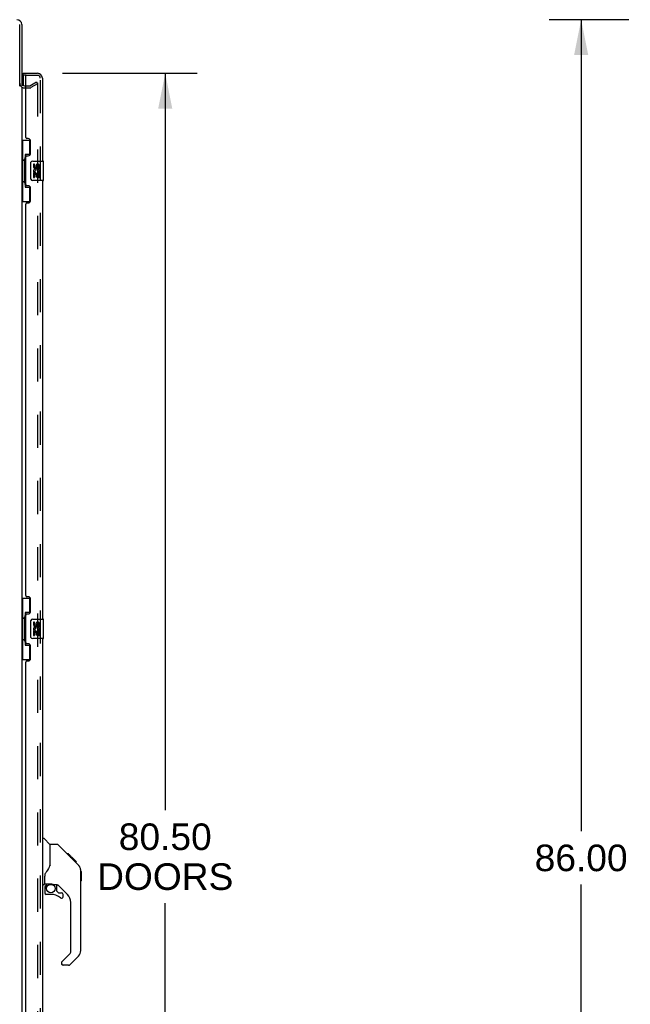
# Model space of a CAD drawing. Header units: inches. Extents: x 0 to 309, y 0 to 200.
# Tile 6 of 64: x 36 to 67, y 95 to 145. Entities that reach past the tile are written whole.
import ezdxf

# ---------------------------------------------------------------- set-up
doc = ezdxf.new("R2010")
doc.units = ezdxf.units.IN
doc.header["$LTSCALE"] = 17
doc.header["$MEASUREMENT"] = 0
doc.linetypes.add('HIDDEN', pattern=[0.2, 0.1, -0.1])
doc.layers.get('0').update_dxf_attribs({"linetype": 'CONTINUOUS'})
for name, color, linetype in [('DEFAULT_2', 8, 'HIDDEN'), ('DIMENSIONS', 7, 'CONTINUOUS'), ('LEFTHAND_DOOR_ASSEMBLY', 7, 'CONTINUOUS'), ('RIGHTHAND_DOOR_ASSEMBLY', 7, 'CONTINUOUS')]:
    doc.layers.add(name, color=color, linetype=linetype)
doc.styles.get("Standard").update_dxf_attribs({"font": 'arial.ttf'})
doc.dimstyles.new('DIMSTYLE_1', dxfattribs={"dimtxt": 1.363636, "dimasz": 1.818182, "dimexe": 0.09, "dimexo": 0.07, "dimgap": 0.0375, "dimtad": 0, "dimtih": 1, "dimtoh": 1, "dimzin": 4, "dimdsep": 46, "dimtxsty": 'Standard', "dimblk": '_FILLED', "dimblk1": '_FILLED', "dimblk2": '_FILLED', "dimcen": 0.09, "dimadec": 3, "dimazin": 1, "dimtfac": 1, "dimtdec": 3, "dimtofl": 0, "dimtmove": 0, "dimatfit": 3, "dimldrblk": '_FILLED', "dimfxl": 0, "dimtolj": 1, "dimtzin": 4, "dimarcsym": 0})

# ---------------------------------------------------------------- blocks, each defined once
blk = doc.blocks.new('_FILLED')
at = {"color": 0, "linetype": 'ByBlock'}
blk.add_solid([(0, 0), (-1, 0.2), (-1, -0.2)], dxfattribs=at)
blk = doc.blocks.new('*D9')
at = {"layer": 'DIMENSIONS', "color": 2, "linetype": 'Continuous'}
for p, q in [((38.139, 142.37), (45.05, 142.37)), ((43.414, 142.37), (43.414, 104.569)), ((43.414, 61.87), (43.414, 99.796)), ((38.139, 61.87), (45.05, 61.87))]:
    blk.add_line(p, q, dxfattribs=at)
at = {"layer": 'DIMENSIONS', "color": 2, "linetype": 'Continuous', "xscale": 1.8181818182, "yscale": 1.8181818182, "zscale": 1.8181818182}
for p, rotation in [((43.414, 142.37), 90), ((43.414, 61.87), 270)]:
    blk.add_blockref('_FILLED', p, dxfattribs=dict(at, rotation=rotation))
at = {"layer": 'DIMENSIONS', "color": 2, "linetype": 'Continuous', "insert": (43.414, 103.887), "char_height": 1.3636, "width": 6.97533, "attachment_point": 2, "line_spacing_factor": 0.9}
blk.add_mtext('80.50\\PDOORS', dxfattribs=at)
blk = doc.blocks.new('*D12')
at = {"layer": 'DIMENSIONS', "color": 2, "linetype": 'Continuous'}
for p, q in [((67.192, 145.12), (63.104, 145.12)), ((64.741, 145.12), (64.741, 103.484)), ((64.741, 59.12), (64.741, 100.757)), ((67.192, 59.12), (63.104, 59.12))]:
    blk.add_line(p, q, dxfattribs=at)
at = {"layer": 'DIMENSIONS', "color": 2, "linetype": 'Continuous', "xscale": 1.8181818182, "yscale": 1.8181818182, "zscale": 1.8181818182}
for p, rotation in [((64.741, 145.12), 90), ((64.741, 59.12), 270)]:
    blk.add_blockref('_FILLED', p, dxfattribs=dict(at, rotation=rotation))
at = {"layer": 'DIMENSIONS', "color": 2, "linetype": 'Continuous', "insert": (64.741, 102.802), "char_height": 1.3636, "width": 4.76512, "attachment_point": 2, "line_spacing_factor": 0.9}
blk.add_mtext('86.00', dxfattribs=at)

msp = doc.modelspace()

# ---------------------------------------------------------------- linework, layer by layer
at = {"color": 3, "linetype": 'Continuous'}
for p, q in [((35.951, 141.713), (35.951, 144.874)), ((36.055, 144.874), (36.055, 141.724)), ((36.055, 141.672), (36.055, 62.568)), ((36.197, 141.724), (36.259, 141.724))]:
    msp.add_line(p, q, dxfattribs=at)
for centre, radius, start, end in [((35.808, 144.874), 0.246, 0, 90), ((36.197, 141.867), 0.142, 180, 270)]:
    msp.add_arc(centre, radius, start, end, dxfattribs=at)
at = {"layer": 'DEFAULT_2', "color": 8, "linetype": 'HIDDEN'}
for p, q in [((36.197, 141.62), (36.459, 141.62)), ((36.259, 141.724), (36.459, 141.724)), ((36.475, 141.729), (36.815, 141.925)), ((36.867, 141.835), (36.527, 141.639)), ((36.815, 141.925), (36.867, 141.835)), ((36.867, 141.855), (36.867, 62.386))]:
    msp.add_line(p, q, dxfattribs=at)
for points in [[(36.85, 141.875), (36.85, 141.875), (36.848, 141.875), (36.846, 141.874), (36.844, 141.874), (36.842, 141.873)], [(36.854, 141.874), (36.852, 141.875), (36.85, 141.875)], [(36.854, 141.874), (36.855, 141.874), (36.857, 141.873), (36.859, 141.872), (36.861, 141.87), (36.862, 141.869), (36.863, 141.867), (36.865, 141.865), (36.865, 141.863), (36.866, 141.861), (36.867, 141.859), (36.867, 141.857), (36.867, 141.855)]]:
    msp.add_lwpolyline(points, dxfattribs=at)
for centre, radius, start, end in [((36.197, 141.867), 0.246, 180, 270), ((36.459, 141.757), 0.033, 270, 300), ((36.459, 141.757), 0.137, 270, 300)]:
    msp.add_arc(centre, radius, start, end, dxfattribs=at)
at = {"layer": 'LEFTHAND_DOOR_ASSEMBLY', "color": 7, "linetype": 'Continuous'}
for p, q in [((36.134, 142.266), (36.134, 142.37)), ((36.279, 142.266), (36.134, 142.266)), ((36.134, 142.246), (36.134, 141.739)), ((36.055, 138.945), (36.495, 138.945)), ((36.094, 138.945), (36.094, 137.92)), ((36.459, 138.945), (36.459, 138.165)), ((36.072, 137.92), (36.072, 136.82)), ((36.072, 137.92), (36.195, 137.92)), ((36.195, 137.951), (36.195, 137.971)), ((36.195, 136.82), (36.195, 137.92)), ((36.232, 138.21), (36.232, 136.53)), ((36.459, 138.21), (36.232, 138.21)), ((36.518, 136.97), (36.518, 137.77)), ((36.618, 137.87), (37.158, 137.87)), ((36.655, 137.716), (36.655, 137.58)), ((36.718, 137.716), (36.655, 137.716)), ((36.718, 137.58), (36.718, 137.716)), ((36.783, 137.642), (36.783, 137.573)), ((36.844, 137.58), (36.844, 137.622)), ((36.907, 137.622), (36.907, 137.485)), ((36.907, 137.485), (36.97, 137.485)), ((36.97, 137.485), (36.97, 137.622)), ((37.173, 136.885), (37.173, 137.855)), ((36.655, 137.255), (36.655, 137.024)), ((36.674, 137.255), (36.655, 137.255)), ((36.655, 137.024), (36.718, 137.024)), ((36.708, 137.255), (36.735, 137.274)), ((36.708, 137.255), (36.97, 137.255)), ((36.718, 137.024), (36.718, 137.192)), ((36.718, 137.192), (36.783, 137.192)), ((36.783, 137.192), (36.783, 137.056)), ((36.783, 137.056), (36.844, 137.056)), ((36.844, 137.056), (36.844, 137.192)), ((36.844, 137.192), (36.907, 137.192)), ((36.899, 137.291), (36.957, 137.266)), ((36.907, 137.192), (36.907, 137.024)), ((36.907, 137.024), (36.97, 137.024)), ((36.97, 137.024), (36.97, 137.255)), ((36.072, 136.82), (36.195, 136.82)), ((36.094, 136.82), (36.094, 135.795)), ((36.195, 136.77), (36.195, 136.79)), ((36.232, 136.53), (36.459, 136.53)), ((36.459, 136.575), (36.459, 135.795)), ((37.158, 136.87), (36.618, 136.87)), ((36.055, 135.795), (36.495, 135.795)), ((36.055, 115.445), (36.495, 115.445)), ((36.094, 115.445), (36.094, 114.42)), ((36.459, 115.445), (36.459, 114.665)), ((36.232, 114.71), (36.232, 113.03)), ((36.459, 114.71), (36.232, 114.71)), ((36.072, 114.42), (36.072, 113.32)), ((36.072, 114.42), (36.195, 114.42)), ((36.195, 114.451), (36.195, 114.471)), ((36.195, 113.32), (36.195, 114.42)), ((36.518, 113.47), (36.518, 114.27)), ((36.618, 114.37), (37.158, 114.37)), ((36.655, 114.216), (36.655, 114.08)), ((36.718, 114.216), (36.655, 114.216)), ((36.718, 114.08), (36.718, 114.216)), ((37.173, 113.385), (37.173, 114.355)), ((36.655, 113.755), (36.655, 113.524)), ((36.674, 113.755), (36.655, 113.755)), ((36.708, 113.755), (36.735, 113.774)), ((36.708, 113.755), (36.97, 113.755)), ((36.718, 113.524), (36.718, 113.692)), ((36.718, 113.692), (36.783, 113.692)), ((36.783, 114.142), (36.783, 114.073)), ((36.783, 113.692), (36.783, 113.556)), ((36.844, 114.08), (36.844, 114.122)), ((36.844, 113.556), (36.844, 113.692)), ((36.844, 113.692), (36.907, 113.692)), ((36.899, 113.791), (36.957, 113.766)), ((36.907, 114.122), (36.907, 113.985)), ((36.907, 113.985), (36.97, 113.985)), ((36.907, 113.692), (36.907, 113.524)), ((36.97, 113.985), (36.97, 114.122)), ((36.97, 113.524), (36.97, 113.755)), ((36.072, 113.32), (36.195, 113.32)), ((36.094, 113.32), (36.094, 112.295)), ((36.195, 113.27), (36.195, 113.29)), ((37.158, 113.37), (36.618, 113.37)), ((36.655, 113.524), (36.718, 113.524)), ((36.783, 113.556), (36.844, 113.556)), ((36.907, 113.524), (36.97, 113.524)), ((36.232, 113.03), (36.459, 113.03)), ((36.459, 113.075), (36.459, 112.295)), ((36.055, 112.295), (36.495, 112.295)), ((37.113, 103.124), (37.175, 103.124)), ((37.501, 102.815), (37.203, 103.113)), ((37.867, 102.809), (37.506, 102.809)), ((37.506, 101.705), (37.506, 102.809)), ((38.688, 102.021), (37.923, 102.786)), ((38.444, 102.332), (38.378, 102.332)), ((38.452, 102.324), (38.385, 102.324)), ((38.462, 102.315), (38.395, 102.315)), ((38.468, 102.308), (38.401, 102.308)), ((38.476, 102.3), (38.409, 102.3)), ((38.496, 102.28), (38.429, 102.28)), ((38.444, 102.332), (38.771, 102.005)), ((38.518, 102.258), (38.451, 102.258)), ((38.542, 102.235), (38.475, 102.235)), ((38.565, 102.211), (38.498, 102.211)), ((38.589, 102.187), (38.522, 102.187)), ((38.613, 102.164), (38.546, 102.164)), ((38.605, 102.104), (38.562, 102.148)), ((38.635, 102.141), (38.568, 102.141)), ((38.655, 102.121), (38.588, 102.121)), ((38.661, 102.048), (38.605, 102.104)), ((38.672, 102.104), (38.606, 102.104)), ((38.686, 102.091), (38.619, 102.091)), ((38.69, 102.086), (38.623, 102.086)), ((38.692, 102.084), (38.625, 102.084)), ((38.692, 102.084), (38.625, 102.084)), ((38.693, 102.083), (38.626, 102.083)), ((38.695, 102.081), (38.628, 102.081)), ((38.7, 102.076), (38.633, 102.076)), ((38.706, 102.07), (38.639, 102.07)), ((38.719, 102.057), (38.653, 102.057)), ((38.688, 102.021), (38.661, 102.048)), ((38.735, 102.042), (38.668, 102.042)), ((38.742, 102.034), (38.675, 102.034)), ((37.506, 101.767), (37.485, 101.709)), ((38.749, 102.027), (38.682, 102.027)), ((38.688, 102.021), (38.966, 101.743)), ((38.761, 102.015), (38.694, 102.015)), ((38.766, 102.01), (38.7, 102.01)), ((38.77, 102.006), (38.703, 102.006)), ((38.771, 102.005), (38.704, 102.005)), ((38.771, 102.005), (38.704, 102.005)), ((38.772, 102.004), (38.705, 102.004)), ((38.86, 101.916), (38.772, 102.004)), ((38.789, 101.92), (38.856, 101.92)), ((38.858, 101.919), (38.791, 101.919)), ((38.86, 101.916), (38.793, 101.916)), ((37.231, 100.782), (37.231, 101.189)), ((39.081, 101.465), (39.08, 101.495)), ((39.081, 97.362), (39.081, 101.465)), ((39.101, 101.414), (39.081, 101.434)), ((39.101, 101.414), (39.101, 100.938)), ((37.191, 100.742), (37.113, 100.742)), ((37.231, 100.565), (37.231, 100.327)), ((37.25, 100.784), (37.546, 100.784)), ((37.288, 100.704), (37.368, 100.784)), ((37.295, 100.698), (37.291, 100.701)), ((37.298, 100.694), (37.295, 100.698)), ((37.303, 100.69), (37.298, 100.694)), ((37.819, 100.742), (37.731, 100.742)), ((37.861, 100.411), (37.861, 100.738)), ((38.396, 100.246), (37.895, 100.747)), ((39.101, 100.938), (39.081, 100.918)), ((37.546, 100.248), (37.31, 100.248)), ((37.864, 100.402), (37.936, 100.331)), ((37.944, 100.327), (38.097, 100.327)), ((38.176, 100.129), (38.176, 100.248)), ((38.569, 97.277), (38.569, 99.828)), ((38.111, 96.785), (38.546, 97.221)), ((38.966, 97.084), (38.514, 96.632)), ((38.097, 96.752), (38.097, 96.687)), ((38.458, 96.608), (38.176, 96.608))]:
    msp.add_line(p, q, dxfattribs=at)
at = {"layer": 'LEFTHAND_DOOR_ASSEMBLY', "color": 3, "linetype": 'Continuous'}
for p, q in [((36.134, 142.37), (36.866, 142.37)), ((36.259, 139.078), (36.259, 142.246)), ((37.113, 142.124), (37.113, 137.87)), ((36.379, 139.018), (36.319, 139.018)), ((36.509, 138.268), (36.509, 138.888)), ((36.259, 136.663), (36.259, 138.078)), ((36.319, 138.138), (36.379, 138.138)), ((36.379, 136.603), (36.319, 136.603)), ((36.509, 135.853), (36.509, 136.473)), ((37.113, 136.87), (37.113, 114.37)), ((36.259, 115.578), (36.259, 135.663)), ((36.319, 135.723), (36.379, 135.723)), ((36.379, 115.518), (36.319, 115.518)), ((36.509, 114.768), (36.509, 115.388)), ((36.259, 113.163), (36.259, 114.578)), ((36.319, 114.638), (36.379, 114.638)), ((37.113, 113.37), (37.113, 90.87)), ((36.379, 113.103), (36.319, 113.103)), ((36.509, 112.353), (36.509, 112.973)), ((36.259, 92.078), (36.259, 112.163)), ((36.319, 112.223), (36.379, 112.223))]:
    msp.add_line(p, q, dxfattribs=at)
at = {"layer": 'LEFTHAND_DOOR_ASSEMBLY', "color": 8, "linetype": 'HIDDEN'}
for p, q in [((36.279, 142.266), (36.866, 142.266)), ((37.009, 62.117), (37.009, 142.124))]:
    msp.add_line(p, q, dxfattribs=at)
at = {"layer": 'LEFTHAND_DOOR_ASSEMBLY', "color": 7, "linetype": 'Continuous'}
for points in [[(36.232, 138.187), (36.232, 138.183), (36.232, 138.18), (36.233, 138.176), (36.235, 138.171), (36.236, 138.166), (36.238, 138.161), (36.241, 138.156), (36.244, 138.15), (36.247, 138.143), (36.251, 138.136), (36.255, 138.129), (36.26, 138.121), (36.265, 138.113), (36.268, 138.109)], [(36.518, 137.77), (36.518, 137.777), (36.519, 137.783), (36.52, 137.789), (36.521, 137.795), (36.522, 137.801), (36.524, 137.806)], [(36.524, 136.934), (36.522, 136.94), (36.521, 136.946), (36.52, 136.952), (36.519, 136.958), (36.518, 136.964), (36.518, 136.97)], [(36.268, 136.631), (36.265, 136.628), (36.26, 136.619), (36.255, 136.612), (36.251, 136.604), (36.247, 136.597), (36.244, 136.591), (36.241, 136.585), (36.238, 136.579), (36.236, 136.574), (36.235, 136.569), (36.233, 136.565), (36.232, 136.561), (36.232, 136.557), (36.232, 136.554)], [(36.232, 114.687), (36.232, 114.683), (36.232, 114.68), (36.233, 114.676), (36.235, 114.671), (36.236, 114.666), (36.238, 114.661), (36.241, 114.656), (36.244, 114.65), (36.247, 114.643), (36.251, 114.636), (36.255, 114.629), (36.26, 114.621), (36.265, 114.613), (36.268, 114.609)], [(36.518, 114.27), (36.518, 114.277), (36.519, 114.283), (36.52, 114.289), (36.521, 114.295), (36.522, 114.301), (36.524, 114.306)], [(36.524, 113.434), (36.522, 113.44), (36.521, 113.446), (36.52, 113.452), (36.519, 113.458), (36.518, 113.464), (36.518, 113.47)], [(36.268, 113.131), (36.265, 113.128), (36.26, 113.119), (36.255, 113.112), (36.251, 113.104), (36.247, 113.097), (36.244, 113.091), (36.241, 113.085), (36.238, 113.079), (36.236, 113.074), (36.235, 113.069), (36.233, 113.065), (36.232, 113.061), (36.232, 113.057), (36.232, 113.054)], [(37.923, 102.786), (37.915, 102.793), (37.907, 102.799), (37.898, 102.803), (37.888, 102.807), (37.878, 102.809), (37.867, 102.809)], [(37.485, 101.709), (37.455, 101.641), (37.419, 101.57), (37.377, 101.498), (37.329, 101.425), (37.284, 101.359)], [(39.081, 101.465), (39.08, 101.495), (39.075, 101.536), (39.065, 101.576), (39.051, 101.615), (39.034, 101.652), (39.012, 101.688), (38.987, 101.72), (38.966, 101.743)], [(37.284, 101.359), (37.273, 101.342), (37.258, 101.313), (37.245, 101.281), (37.237, 101.247), (37.232, 101.213), (37.231, 101.189)], [(37.303, 100.69), (37.293, 100.68), (37.285, 100.669), (37.277, 100.657), (37.27, 100.645), (37.264, 100.633), (37.26, 100.619), (37.256, 100.606), (37.253, 100.592), (37.251, 100.579), (37.251, 100.565)], [(37.291, 100.701), (37.29, 100.702), (37.289, 100.703), (37.289, 100.704), (37.288, 100.704)], [(37.546, 100.784), (37.554, 100.784), (37.573, 100.783), (37.593, 100.78), (37.614, 100.776), (37.633, 100.772), (37.651, 100.766), (37.667, 100.761), (37.681, 100.756), (37.693, 100.752), (37.704, 100.748), (37.713, 100.745), (37.721, 100.743), (37.729, 100.742), (37.731, 100.742)]]:
    msp.add_lwpolyline(points, dxfattribs=at)
msp.add_circle((37.546, 100.544), 0.217, dxfattribs=at)
for centre, radius, start, end in [((36.154, 142.246), 0.02, 90, 180), ((36.949, 141.98), 0.26, 90, 92.5866), ((36.618, 137.77), 0.1, 90, 158.7946), ((36.75, 137.58), 0.0943, 180, 360), ((36.813, 137.328), 0.157, 336.5966, 161.8791), ((36.75, 137.58), 0.0314, 180, 261.2295), ((36.813, 137.328), 0.0943, 336.5966, 215.1122), ((36.749, 137.585), 0.0362, 263.4285, 341.7628), ((36.875, 137.622), 0.0943, 68.6999, 167.4338), ((36.875, 137.622), 0.0314, 0, 180.0485), ((36.875, 137.622), 0.0943, 0, 68.6704), ((37.158, 137.855), 0.015, 0, 90), ((36.618, 136.97), 0.1, 201.205, 270), ((36.809, 137.328), 0.154, 161.4199, 206.1963), ((36.813, 137.328), 0.157, 205.737, 207.8532), ((37.158, 136.885), 0.015, 270, 360), ((36.618, 114.27), 0.1, 90, 158.7946), ((36.875, 114.122), 0.0943, 68.6999, 167.4338), ((36.875, 114.122), 0.0943, 0, 68.6704), ((37.158, 114.355), 0.015, 0, 90), ((36.75, 114.08), 0.0943, 180, 360), ((36.809, 113.828), 0.154, 161.4199, 206.1963), ((36.813, 113.828), 0.157, 336.5966, 161.8791), ((36.813, 113.828), 0.157, 205.737, 207.8532), ((36.75, 114.08), 0.0314, 180, 261.2295), ((36.813, 113.828), 0.0943, 336.5966, 215.1122), ((36.749, 114.085), 0.0362, 263.4285, 341.7628), ((36.875, 114.122), 0.0314, 0, 180.0485), ((36.618, 113.47), 0.1, 201.205, 270), ((37.158, 113.385), 0.015, 270, 360), ((37.175, 103.085), 0.0394, 45, 90), ((37.487, 102.801), 0.0197, 0, 45), ((38.648, 101.449), 0.433, 42.2386, 42.7273), ((37.191, 100.782), 0.0394, 270, 360), ((37.25, 100.803), 0.0197, 180, 270), ((37.428, 100.565), 0.197, 135, 180), ((37.819, 100.545), 0.197, 45, 90), ((37.31, 100.327), 0.0787, 180, 270), ((37.546, 99.461), 0.787, 50.4788, 90), ((37.873, 100.411), 0.0118, 180, 225), ((37.944, 100.339), 0.0118, 225, 270), ((38.097, 100.129), 0.0787, 230.4788, 360), ((38.097, 100.248), 0.0787, 0, 90), ((37.979, 99.828), 0.591, 0, 45), ((38.491, 97.277), 0.0787, 315, 360), ((38.688, 97.362), 0.394, 315, 360), ((38.144, 96.752), 0.0472, 135, 180), ((38.176, 96.687), 0.0787, 180, 270), ((38.458, 96.687), 0.0787, 270, 315)]:
    msp.add_arc(centre, radius, start, end, dxfattribs=at)
at = {"layer": 'LEFTHAND_DOOR_ASSEMBLY', "color": 3, "linetype": 'Continuous'}
for centre, radius, start, end in [((36.279, 142.246), 0.02, 90, 180), ((36.866, 142.124), 0.246, 0, 90), ((36.319, 139.078), 0.06, 180, 270), ((36.379, 138.888), 0.13, 0, 90), ((36.319, 138.078), 0.06, 90, 180), ((36.379, 138.268), 0.13, 270, 360), ((36.319, 136.663), 0.06, 180, 270), ((36.379, 136.473), 0.13, 0, 90), ((36.319, 135.663), 0.06, 90, 180), ((36.379, 135.853), 0.13, 270, 360), ((36.319, 115.578), 0.06, 180, 270), ((36.379, 115.388), 0.13, 0, 90), ((36.379, 114.768), 0.13, 270, 360), ((36.319, 114.578), 0.06, 90, 180), ((36.319, 113.163), 0.06, 180, 270), ((36.379, 112.973), 0.13, 0, 90), ((36.319, 112.163), 0.06, 90, 180), ((36.379, 112.353), 0.13, 270, 360)]:
    msp.add_arc(centre, radius, start, end, dxfattribs=at)
at = {"layer": 'LEFTHAND_DOOR_ASSEMBLY', "color": 8, "linetype": 'HIDDEN'}
msp.add_arc((36.866, 142.124), 0.142, 0, 90, dxfattribs=at)
at = {"layer": 'LEFTHAND_DOOR_ASSEMBLY', "color": 7, "linetype": 'Continuous'}
for centre, start_param, end_param in [((36.299, 137.961), 0.699287, 1.51401), ((36.299, 137.961), -4.655602, -3.84088), ((36.299, 136.78), 0.699287, 1.51401), ((36.299, 136.78), -4.655602, -3.84088), ((36.299, 114.461), 0.699287, 1.51401), ((36.299, 114.461), -4.655602, -3.84088), ((36.299, 113.28), 0.699287, 1.51401), ((36.299, 113.28), -4.655602, -3.84088)]:
    msp.add_ellipse(centre, major_axis=(0, 0.18), ratio=0.579493, start_param=start_param, end_param=end_param, dxfattribs=at)
at = {"layer": 'RIGHTHAND_DOOR_ASSEMBLY', "color": 8, "linetype": 'HIDDEN'}
for p, q in [((36.279, 142.266), (36.866, 142.266)), ((37.009, 62.117), (37.009, 142.124))]:
    msp.add_line(p, q, dxfattribs=at)
msp.add_arc((36.866, 142.124), 0.142, 0, 90, dxfattribs=at)
at = {"layer": 'RIGHTHAND_DOOR_ASSEMBLY', "color": 7, "linetype": 'Continuous'}
for centre, radius, start, end in [((38.648, 101.449), 0.433, 42.2386, 42.7273), ((37.25, 100.803), 0.0197, 180, 270), ((37.428, 100.565), 0.197, 135, 180), ((37.31, 100.327), 0.0787, 180, 270), ((38.097, 100.129), 0.0787, 230.4788, 360), ((38.097, 100.248), 0.0787, 0, 90), ((38.688, 97.362), 0.394, 315, 360), ((38.176, 96.687), 0.0787, 192.3536, 270), ((38.458, 96.687), 0.0787, 270, 277.5), ((38.458, 96.687), 0.0787, 292.5, 300)]:
    msp.add_arc(centre, radius, start, end, dxfattribs=at)

# ---------------------------------------------------------------- dimensions: what is measured, and where the dimension line sits
at = {"layer": 'DIMENSIONS', "color": 2, "linetype": 'Continuous'}
dim = msp.add_linear_dim(base=(64.741, 59.12), p1=(67.262, 145.12), p2=(67.262, 59.12), angle=270, dimstyle='DIMSTYLE_1', dxfattribs=at)
dim.commit()
dim.dimension.update_dxf_attribs({"geometry": '*D12', "text_midpoint": (64.733, 102.113), "dimtype": 160})
dim = msp.add_linear_dim(base=(43.414, 61.87), p1=(38.069, 142.37), p2=(38.069, 61.87), angle=270, text='<>\\PDOORS', dimstyle='DIMSTYLE_1', dxfattribs=at)
dim.commit()
dim.dimension.update_dxf_attribs({"geometry": '*D9', "text_midpoint": (43.414, 102.183), "dimtype": 160})

doc.saveas('drawing.dxf')
